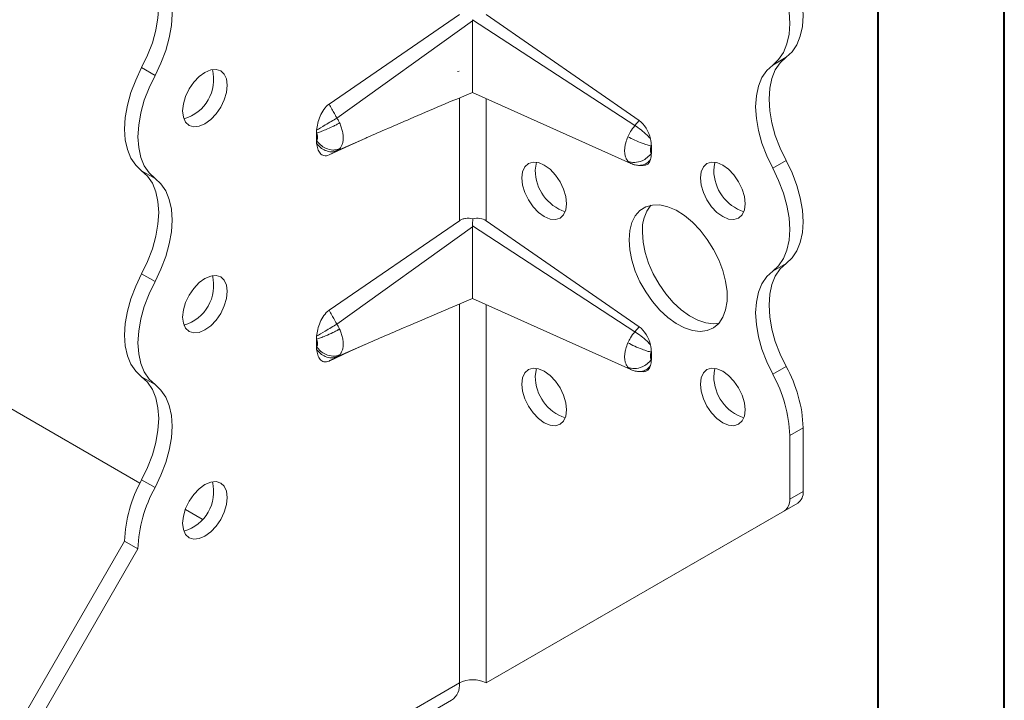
# Model space of a CAD drawing. Header units: millimetres. Extents: x 0 to 210, y 0 to 297.
# Tile 4 of 9: x 171 to 210, y 55 to 82. Entities that reach past the tile are written whole.
import ezdxf

# ---------------------------------------------------------------- set-up
doc = ezdxf.new("R2010")
doc.units = ezdxf.units.MM

msp = doc.modelspace()

# ---------------------------------------------------------------- linework, layer by layer
at = {"color": 7, "linetype": 'Continuous', "lineweight": 40}
for p, q in [((210.079, 0.215), (210.079, 297.215)), ((205.079, 5.215), (205.079, 292.215))]:
    msp.add_line(p, q, dxfattribs=at)
at = {"color": 7, "linetype": 'Continuous', "lineweight": 15}
for p, q in [((183.337, 79.019), (188.5, 82.569)), ((189.016, 82.326), (183.651, 78.467)), ((195.451, 78.171), (189.017, 82.366)), ((189.561, 82.566), (195.618, 78.37)), ((200.906, 80.568), (201.437, 80.875)), ((176.447, 80.16), (175.917, 80.466)), ((188.486, 80.321), (188.419, 80.311)), ((188.5, 74.403), (188.5, 79.267)), ((189.014, 79.486), (195.292, 76.671)), ((189.561, 79.241), (189.561, 74.4)), ((195.618, 78.37), (195.451, 78.171)), ((182.843, 77.579), (182.843, 77.878)), ((183.651, 77.177), (184.789, 77.678)), ((184.148, 77.387), (184.789, 77.678)), ((184.789, 77.678), (184.829, 77.695)), ((184.148, 77.387), (183.337, 77.008)), ((196.101, 77.364), (196.101, 77.072)), ((175.849, 64.005), (154.205, 76.5)), ((195.173, 76.761), (195.29, 76.673)), ((195.605, 76.591), (195.773, 76.585)), ((200.906, 76.486), (201.437, 76.792)), ((176.447, 76.077), (175.917, 76.384)), ((183.337, 70.853), (188.5, 74.403)), ((189.016, 74.161), (183.651, 70.302)), ((195.451, 70.005), (189.017, 74.201)), ((189.561, 74.4), (195.618, 70.204)), ((200.906, 72.403), (201.437, 72.709)), ((176.447, 71.995), (175.917, 72.301)), ((188.5, 56.089), (188.5, 71.101)), ((189.014, 71.321), (195.292, 68.505)), ((189.561, 71.076), (189.561, 56.089)), ((195.618, 70.204), (195.451, 70.005)), ((182.843, 69.413), (182.843, 69.713)), ((183.651, 69.012), (184.789, 69.512)), ((184.148, 69.222), (184.789, 69.512)), ((184.789, 69.512), (184.83, 69.53)), ((184.148, 69.222), (183.337, 68.843)), ((196.101, 69.198), (196.101, 68.907)), ((200.906, 68.32), (201.437, 68.626)), ((195.173, 68.596), (195.29, 68.508)), ((195.605, 68.426), (195.773, 68.419)), ((176.447, 67.912), (175.917, 68.218)), ((202.112, 66.195), (201.581, 65.889)), ((202.112, 66.195), (202.112, 63.676)), ((201.581, 63.369), (201.581, 65.889)), ((176.447, 63.829), (175.917, 64.135)), ((201.581, 63.369), (202.112, 63.676)), ((201.905, 63.218), (190.091, 56.396)), ((201.905, 63.218), (201.374, 62.912)), ((178.315, 62.581), (177.647, 62.967)), ((189.561, 56.089), (201.374, 62.912)), ((171.353, 54.968), (175.242, 61.704)), ((175.772, 61.398), (175.242, 61.704)), ((175.772, 61.398), (171.883, 54.662)), ((189.561, 56.089), (190.091, 56.396)), ((188.5, 56.089), (171.883, 46.497)), ((188.5, 56.089), (188.5, 56.089)), ((171.572, 45.81), (188.189, 55.403))]:
    msp.add_line(p, q, dxfattribs=at)
at = {"color": 7, "linetype": 'Continuous', "lineweight": 15, "flags": 128}
for points in [[(200.906, 80.568), (201.142, 80.786), (201.331, 81.066), (201.469, 81.404), (201.553, 81.791), (201.581, 82.22), (201.553, 82.681), (201.469, 83.166), (201.331, 83.663), (201.142, 84.161), (200.906, 84.651)], [(201.437, 84.957), (201.673, 84.467), (201.862, 83.969), (202, 83.472), (202.084, 82.988), (202.112, 82.526), (202.084, 82.097), (202, 81.71), (201.862, 81.372), (201.673, 81.092), (201.437, 80.875)], [(175.917, 80.466), (176.153, 80.956), (176.342, 81.455), (176.48, 81.952), (176.564, 82.436), (176.592, 82.897), (176.564, 83.326), (176.48, 83.714), (176.342, 84.051), (176.153, 84.332), (175.917, 84.549)], [(176.447, 84.243), (176.683, 84.026), (176.872, 83.745), (177.01, 83.408), (177.094, 83.02), (177.123, 82.591), (177.094, 82.13), (177.01, 81.645), (176.872, 81.149), (176.683, 80.65), (176.447, 80.16)], [(201.437, 80.875), (201.201, 80.657), (201.011, 80.377), (200.874, 80.039), (200.79, 79.652), (200.761, 79.223), (200.79, 78.761), (200.874, 78.277), (201.011, 77.78), (201.201, 77.282), (201.437, 76.792)], [(175.917, 76.384), (175.681, 76.601), (175.492, 76.881), (175.354, 77.219), (175.27, 77.606), (175.242, 78.035), (175.27, 78.497), (175.354, 78.981), (175.492, 79.478), (175.681, 79.976), (175.917, 80.466)], [(177.54, 78.75), (177.57, 79.031), (177.658, 79.328), (177.799, 79.621), (177.982, 79.889), (178.195, 80.114), (178.424, 80.28), (178.652, 80.378), (178.866, 80.399), (179.049, 80.342), (179.189, 80.212), (179.277, 80.017), (179.308, 79.77), (179.277, 79.488), (179.189, 79.191), (179.049, 78.899), (178.866, 78.631), (178.652, 78.406), (178.424, 78.239), (178.195, 78.142), (177.982, 78.121), (177.799, 78.177), (177.658, 78.308), (177.57, 78.503), (177.54, 78.75)], [(200.906, 76.486), (200.67, 76.976), (200.481, 77.474), (200.343, 77.971), (200.259, 78.455), (200.231, 78.917), (200.259, 79.346), (200.343, 79.733), (200.481, 80.071), (200.67, 80.351), (200.906, 80.568)], [(176.447, 80.16), (176.211, 79.67), (176.022, 79.172), (175.884, 78.675), (175.8, 78.191), (175.772, 77.729), (175.8, 77.3), (175.884, 76.913), (176.022, 76.575), (176.211, 76.295), (176.447, 76.077)], [(190.975, 76.095), (191.005, 76.342), (191.093, 76.537), (191.234, 76.667), (191.417, 76.724), (191.63, 76.703), (191.859, 76.605), (192.088, 76.438), (192.301, 76.213), (192.484, 75.946), (192.624, 75.653), (192.713, 75.356), (192.743, 75.074), (192.713, 74.828), (192.624, 74.632), (192.484, 74.502), (192.301, 74.446), (192.088, 74.467), (191.859, 74.564), (191.63, 74.731), (191.417, 74.956), (191.234, 75.224), (191.093, 75.516), (191.005, 75.813), (190.975, 76.095)], [(191.558, 76.718), (191.535, 76.648), (191.505, 76.401)], [(198.046, 76.096), (198.076, 76.342), (198.164, 76.537), (198.305, 76.668), (198.488, 76.724), (198.701, 76.703), (198.93, 76.606), (199.159, 76.439), (199.372, 76.214), (199.555, 75.946), (199.695, 75.654), (199.784, 75.357), (199.814, 75.075), (199.784, 74.828), (199.695, 74.633), (199.555, 74.503), (199.372, 74.446), (199.159, 74.467), (198.93, 74.565), (198.701, 74.731), (198.488, 74.956), (198.305, 75.224), (198.164, 75.517), (198.076, 75.814), (198.046, 76.096)], [(198.629, 76.719), (198.606, 76.648), (198.576, 76.402)], [(200.906, 72.403), (201.142, 72.62), (201.331, 72.901), (201.469, 73.238), (201.553, 73.625), (201.581, 74.054), (201.553, 74.516), (201.469, 75), (201.331, 75.497), (201.142, 75.996), (200.906, 76.486)], [(201.437, 76.792), (201.673, 76.302), (201.862, 75.803), (202, 75.307), (202.084, 74.822), (202.112, 74.361), (202.084, 73.932), (202, 73.544), (201.862, 73.207), (201.673, 72.926), (201.437, 72.709)], [(175.917, 72.301), (176.153, 72.791), (176.342, 73.289), (176.48, 73.786), (176.564, 74.27), (176.592, 74.732), (176.564, 75.161), (176.48, 75.548), (176.342, 75.886), (176.153, 76.166), (175.917, 76.384)], [(176.447, 76.077), (176.683, 75.86), (176.872, 75.58), (177.01, 75.242), (177.094, 74.855), (177.123, 74.426), (177.094, 73.964), (177.01, 73.48), (176.872, 72.983), (176.683, 72.485), (176.447, 71.995)], [(195.218, 73.646), (195.245, 74.009), (195.329, 74.33), (195.464, 74.598), (195.649, 74.807), (195.877, 74.95), (196.143, 75.024), (196.437, 75.025), (196.752, 74.955), (197.08, 74.814), (197.409, 74.608), (197.731, 74.341), (198.037, 74.023), (198.318, 73.661), (198.566, 73.266), (198.773, 72.85), (198.934, 72.425), (199.044, 72.003), (199.1, 71.595), (199.1, 71.214), (199.044, 70.871), (198.934, 70.575), (198.773, 70.336), (198.566, 70.159), (198.318, 70.05), (198.037, 70.013), (197.731, 70.047), (197.409, 70.153), (197.08, 70.327), (196.752, 70.564), (196.437, 70.858), (196.143, 71.2), (195.877, 71.579), (195.649, 71.986), (195.464, 72.408), (195.329, 72.833), (195.245, 73.25), (195.218, 73.646)], [(195.748, 73.952), (195.776, 73.556), (195.859, 73.14), (195.995, 72.714), (196.179, 72.292), (196.408, 71.885), (196.673, 71.506), (196.967, 71.164), (197.283, 70.871), (197.61, 70.633), (197.939, 70.459), (198.262, 70.353), (198.568, 70.319), (198.776, 70.339)], [(201.437, 72.709), (201.201, 72.492), (201.011, 72.211), (200.874, 71.874), (200.79, 71.487), (200.761, 71.058), (200.79, 70.596), (200.874, 70.112), (201.011, 69.615), (201.201, 69.116), (201.437, 68.626)], [(175.917, 68.218), (175.681, 68.436), (175.492, 68.716), (175.354, 69.053), (175.27, 69.441), (175.242, 69.87), (175.27, 70.331), (175.354, 70.816), (175.492, 71.312), (175.681, 71.811), (175.917, 72.301)], [(177.54, 70.584), (177.57, 70.866), (177.658, 71.163), (177.799, 71.455), (177.982, 71.723), (178.195, 71.948), (178.424, 72.115), (178.652, 72.212), (178.866, 72.233), (179.049, 72.177), (179.189, 72.047), (179.277, 71.851), (179.308, 71.605), (179.277, 71.323), (179.189, 71.026), (179.049, 70.733), (178.866, 70.466), (178.652, 70.241), (178.424, 70.074), (178.195, 69.976), (177.982, 69.955), (177.799, 70.012), (177.658, 70.142), (177.57, 70.337), (177.54, 70.584)], [(200.906, 68.32), (200.67, 68.81), (200.481, 69.309), (200.343, 69.805), (200.259, 70.29), (200.231, 70.751), (200.259, 71.18), (200.343, 71.568), (200.481, 71.905), (200.67, 72.186), (200.906, 72.403)], [(176.447, 71.995), (176.211, 71.505), (176.022, 71.006), (175.884, 70.509), (175.8, 70.025), (175.772, 69.564), (175.8, 69.135), (175.884, 68.747), (176.022, 68.41), (176.211, 68.129), (176.447, 67.912)], [(190.975, 67.929), (191.005, 68.176), (191.093, 68.371), (191.234, 68.502), (191.417, 68.558), (191.63, 68.537), (191.859, 68.44), (192.088, 68.273), (192.301, 68.048), (192.484, 67.78), (192.624, 67.488), (192.713, 67.19), (192.743, 66.909), (192.713, 66.662), (192.624, 66.467), (192.484, 66.337), (192.301, 66.28), (192.088, 66.301), (191.859, 66.399), (191.63, 66.565), (191.417, 66.79), (191.234, 67.058), (191.093, 67.351), (191.005, 67.648), (190.975, 67.929)], [(191.558, 68.553), (191.535, 68.482), (191.505, 68.236)], [(198.046, 67.93), (198.076, 68.177), (198.164, 68.372), (198.305, 68.502), (198.488, 68.559), (198.701, 68.538), (198.93, 68.441), (199.159, 68.274), (199.372, 68.049), (199.555, 67.781), (199.695, 67.488), (199.784, 67.191), (199.814, 66.91), (199.784, 66.663), (199.695, 66.468), (199.555, 66.337), (199.372, 66.281), (199.159, 66.302), (198.93, 66.399), (198.701, 66.566), (198.488, 66.791), (198.305, 67.059), (198.164, 67.351), (198.076, 67.649), (198.046, 67.93)], [(198.629, 68.553), (198.606, 68.483), (198.576, 68.236)], [(175.917, 64.135), (176.153, 64.625), (176.342, 65.124), (176.48, 65.621), (176.564, 66.105), (176.592, 66.567), (176.564, 66.996), (176.48, 67.383), (176.342, 67.72), (176.153, 68.001), (175.917, 68.218)], [(176.447, 67.912), (176.683, 67.695), (176.872, 67.414), (177.01, 67.077), (177.094, 66.69), (177.123, 66.26), (177.094, 65.799), (177.01, 65.315), (176.872, 64.818), (176.683, 64.319), (176.447, 63.829)], [(177.54, 62.419), (177.57, 62.7), (177.658, 62.997), (177.799, 63.29), (177.982, 63.558), (178.195, 63.783), (178.424, 63.95), (178.652, 64.047), (178.866, 64.068), (179.049, 64.011), (179.189, 63.881), (179.277, 63.686), (179.308, 63.439), (179.277, 63.158), (179.189, 62.86), (179.049, 62.568), (178.866, 62.3), (178.652, 62.075), (178.424, 61.908), (178.195, 61.811), (177.982, 61.79), (177.799, 61.846), (177.658, 61.977), (177.57, 62.172), (177.54, 62.419)]]:
    msp.add_lwpolyline(points, dxfattribs=at)
at = {"color": 7, "linetype": 'Continuous', "lineweight": 15}
for centre, radius, start, end in [((177.125, 80.009), 1.645, 286.5073, 13.4981), ((193.242, 76.404), 1.737, 180.0957, 251.4679), ((200.313, 76.405), 1.737, 180.0957, 251.4679), ((197.307, 74.049), 1.562, 141.8665, 183.5594), ((177.125, 71.844), 1.645, 286.5073, 13.4981), ((196.803, 66.03), 5.312, 1.7822, 29.2619), ((193.242, 68.238), 1.737, 180.0957, 251.4679), ((200.313, 68.239), 1.737, 180.0957, 251.4679), ((196.272, 65.724), 5.312, 1.7822, 29.2619), ((180.551, 61.539), 5.312, 150.7381, 178.2178), ((177.125, 63.678), 1.645, 286.5073, 13.4981), ((181.081, 61.233), 5.312, 150.7381, 178.2178), ((201.611, 63.626), 0.503, 305.698, 5.6204), ((201.081, 63.32), 0.503, 305.698, 5.6204), ((189.03, 55.066), 1.153, 62.6097, 117.3903), ((187.786, 55.999), 0.719, 304.0564, 7.2558)]:
    msp.add_arc(centre, radius, start, end, dxfattribs=at)
for centre, major_axis, ratio, start_param, end_param in [((195.571, 77.705), (-0.326, 0.736), 0.568519, 4.384611, 5.532817), ((195.571, 77.343), (-0.326, 0.736), 0.568519, 2.869716, 3.715446), ((189.03, 73.768), (0.615, 0.559), 0.768356, 0.176102, 0.965136), ((195.571, 69.54), (-0.326, 0.736), 0.568519, 4.384611, 5.532817), ((195.571, 69.178), (-0.326, 0.736), 0.568519, 2.869716, 3.715446)]:
    msp.add_ellipse(centre, major_axis=major_axis, ratio=ratio, start_param=start_param, end_param=end_param, dxfattribs=at)
for points, knots in [([(189.016, 82.326), (189.015, 82.257), (189.014, 82.119), (189.014, 81.903), (189.015, 81.678), (189.016, 81.443), (189.016, 81.237), (189.017, 81.065), (189.017, 80.929), (189.018, 80.792), (189.018, 80.657), (189.019, 80.526), (189.019, 80.399), (189.019, 80.275), (189.019, 80.162), (189.019, 80.061), (189.019, 79.972), (189.019, 79.889), (189.018, 79.79), (189.018, 79.686), (189.017, 79.601), (189.016, 79.545), (189.016, 79.51), (189.015, 79.491), (189.015, 79.488), (189.015, 79.487)], [0, 0, 0, 0, 0.059445, 0.11858, 0.178109, 0.239151, 0.300867, 0.334919, 0.369141, 0.403965, 0.439028, 0.473092, 0.507432, 0.542705, 0.578325, 0.60883, 0.639562, 0.670981, 0.702625, 0.76345, 0.825569, 0.87174, 0.918276, 0.965793, 1, 1, 1, 1]), ([(184.829, 77.695), (185.401, 77.942), (186.786, 78.541), (188.19, 79.136), (189.015, 79.486)], [0, 0, 0, 0, 0.412343, 1, 1, 1, 1]), ([(182.847, 77.99), (182.854, 78.078), (182.868, 78.168), (182.913, 78.353), (182.943, 78.449), (183.024, 78.635), (183.074, 78.728), (183.194, 78.894), (183.263, 78.968), (183.337, 79.019)], [0, 0, 0, 0, 0.25, 0.25, 0.5, 0.5, 0.75, 0.75, 1, 1, 1, 1]), ([(183.651, 78.467), (183.637, 78.49), (183.624, 78.513), (183.59, 78.573), (183.57, 78.61), (183.515, 78.705), (183.482, 78.764), (183.411, 78.888), (183.374, 78.953), (183.337, 79.019)], [-0.126791, -0.126791, -0.126791, -0.126791, -0.1109421, -0.1109421, -0.0855839, -0.0855839, -0.0450108, -0.0450108, 0, 0, 0, 0]), ([(182.847, 77.99), (182.936, 78.045), (183.201, 78.204), (183.512, 78.387), (183.651, 78.467)], [0, 0, 0, 0, 0.4184242, 0.9184242, 0.9184242, 0.9184242, 0.9184242]), ([(183.754, 78.274), (183.744, 78.294), (183.725, 78.334), (183.691, 78.399), (183.665, 78.443), (183.651, 78.467)], [0, 0, 0, 0, 0.303995, 0.608704, 1, 1, 1, 1]), ([(182.843, 77.878), (182.888, 77.89), (182.997, 77.925), (183.22, 78.013), (183.417, 78.101), (183.559, 78.171), (183.627, 78.205), (183.682, 78.234), (183.718, 78.254), (183.739, 78.265), (183.749, 78.271), (183.754, 78.274)], [0, 0, 0, 0, 0.214286, 0.428571, 0.714286, 0.785714, 0.857143, 0.928571, 0.964286, 0.982143, 1, 1, 1, 1]), ([(182.847, 77.99), (182.846, 77.971), (182.845, 77.952), (182.844, 77.933), (182.844, 77.924), (182.843, 77.915), (182.843, 77.906), (182.843, 77.896), (182.843, 77.887), (182.843, 77.878)], [0, 0, 0, 0, 0.00013404, 0.00013404, 0.00013404, 0.0002011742, 0.0002011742, 0.0002011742, 0.000268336, 0.000268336, 0.000268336, 0.000268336]), ([(183.754, 77.251), (183.779, 77.276), (183.825, 77.335), (183.867, 77.434), (183.888, 77.525), (183.901, 77.624), (183.901, 77.732), (183.888, 77.845), (183.867, 77.961), (183.825, 78.109), (183.779, 78.221), (183.754, 78.274)], [-0.09692135, -0.09692135, -0.09692135, -0.09692135, -0.08573721, -0.07455307, -0.068961, -0.06336893, -0.05218479, -0.04659272, -0.04100065, -0.02981651, -0.01863237, -0.01863237, -0.01863237, -0.01863237]), ([(195.451, 78.171), (195.388, 78.097), (195.285, 77.956), (195.203, 77.799), (195.173, 77.731)], [-0.03148795, -0.03148795, -0.03148795, -0.03148795, -0.01353664, 0.00000001, 0.00000001, 0.00000001, 0.00000001]), ([(196.072, 77.644), (196.031, 77.692), (195.917, 77.812), (195.696, 78.005), (195.529, 78.123), (195.451, 78.171)], [0, 0, 0, 0, 0.2029081, 0.4886224, 0.7743366, 0.7743366, 0.7743366, 0.7743366]), ([(182.843, 77.878), (182.851, 77.861), (182.865, 77.827), (182.877, 77.784), (182.883, 77.751), (182.887, 77.719), (182.887, 77.688), (182.883, 77.659), (182.877, 77.633), (182.865, 77.604), (182.851, 77.586), (182.843, 77.579)], [-0.09692135, -0.09692135, -0.09692135, -0.09692135, -0.08573721, -0.07455307, -0.068961, -0.06336893, -0.05218479, -0.04659272, -0.04100065, -0.02981651, -0.01863237, -0.01863237, -0.01863237, -0.01863237]), ([(195.173, 77.731), (195.138, 77.651), (195.098, 77.54), (195.067, 77.405), (195.054, 77.326), (195.043, 77.223), (195.043, 77.099), (195.064, 76.967), (195.107, 76.851), (195.149, 76.789), (195.173, 76.761)], [-0.10675045, -0.10675045, -0.10675045, -0.10675045, -0.09062369, -0.0852481, -0.07987251, -0.07449692, -0.06374574, -0.05299456, -0.04224338, -0.03149221, -0.03149221, -0.03149221, -0.03149221]), ([(195.173, 77.731), (195.253, 77.687), (195.438, 77.594), (195.713, 77.48), (195.942, 77.402), (196.054, 77.373), (196.101, 77.364)], [0, 0, 0, 0, 0.285714, 0.571429, 0.785714, 1, 1, 1, 1]), ([(182.843, 77.579), (182.843, 77.569), (182.843, 77.56), (182.843, 77.551), (182.844, 77.538), (182.844, 77.524), (182.845, 77.511), (182.845, 77.498), (182.846, 77.484), (182.847, 77.471)], [0, 0, 0, 0, 0.0000670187, 0.0000670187, 0.0000670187, 0.0001676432, 0.0001676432, 0.0001676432, 0.00026839, 0.00026839, 0.00026839, 0.00026839]), ([(183.754, 77.251), (183.749, 77.249), (183.739, 77.245), (183.718, 77.237), (183.682, 77.224), (183.627, 77.211), (183.559, 77.203), (183.417, 77.201), (183.22, 77.251), (182.997, 77.395), (182.888, 77.514), (182.843, 77.579)], [0, 0, 0, 0, 0.017857, 0.035714, 0.071429, 0.142857, 0.214286, 0.285714, 0.571429, 0.785714, 1, 1, 1, 1]), ([(183.337, 77.008), (183.3, 76.991), (183.265, 76.981), (183.197, 76.973), (183.165, 76.975), (183.105, 76.988), (183.077, 77), (183.027, 77.033), (183.004, 77.053), (182.944, 77.123), (182.913, 77.183), (182.868, 77.316), (182.854, 77.391), (182.847, 77.471)], [0, 0, 0, 0, 0.125, 0.125, 0.25, 0.25, 0.375, 0.375, 0.5, 0.5, 0.75, 0.75, 1, 1, 1, 1]), ([(183.651, 77.177), (183.512, 77.115), (183.201, 77.122), (182.936, 77.345), (182.847, 77.471)], [0, 0, 0, 0, 0.5, 0.9184242, 0.9184242, 0.9184242, 0.9184242]), ([(183.651, 77.177), (183.657, 77.18), (183.671, 77.188), (183.697, 77.204), (183.725, 77.225), (183.745, 77.243), (183.754, 77.251)], [0, 0, 0, 0, 0.165453, 0.391306, 0.696389, 1, 1, 1, 1]), ([(196.101, 77.072), (196.094, 77.08), (196.082, 77.099), (196.069, 77.134), (196.063, 77.174), (196.063, 77.211), (196.066, 77.242), (196.07, 77.266), (196.079, 77.306), (196.091, 77.34), (196.101, 77.364)], [-0.10675045, -0.10675045, -0.10675045, -0.10675045, -0.09599928, -0.0852481, -0.07449692, -0.06374574, -0.05837015, -0.05299456, -0.04761897, -0.03149221, -0.03149221, -0.03149221, -0.03149221]), ([(183.337, 77.008), (183.374, 77.028), (183.411, 77.048), (183.482, 77.086), (183.515, 77.104), (183.57, 77.134), (183.59, 77.145), (183.624, 77.163), (183.637, 77.17), (183.651, 77.177)], [-0.126791, -0.126791, -0.126791, -0.126791, -0.0817802, -0.0817802, -0.0412071, -0.0412071, -0.0158489, -0.0158489, 0, 0, 0, 0]), ([(195.173, 76.761), (195.253, 76.725), (195.438, 76.689), (195.713, 76.754), (195.942, 76.893), (196.054, 77.009), (196.101, 77.072)], [0, 0, 0, 0, 0.285714, 0.571429, 0.785714, 1, 1, 1, 1]), ([(195.638, 76.594), (195.687, 76.597), (195.791, 76.603), (195.944, 76.683), (196.029, 76.778), (196.072, 76.826)], [0, 0, 0, 0, 0.301073, 0.650537, 1, 1, 1, 1]), ([(195.301, 76.666), (195.356, 76.645), (195.464, 76.603), (195.581, 76.594), (195.639, 76.59)], [0, 0, 0, 0, 0.504192, 1, 1, 1, 1]), ([(188.5, 74.403), (188.535, 74.427), (188.573, 74.447), (188.655, 74.477), (188.7, 74.488), (188.835, 74.505), (188.932, 74.498), (189.028, 74.474)], [0, 0, 0, 0, 0.25, 0.25, 0.5, 0.5, 1, 1, 1, 1]), ([(189.016, 74.161), (189.015, 74.092), (189.014, 73.954), (189.014, 73.737), (189.015, 73.512), (189.016, 73.277), (189.016, 73.071), (189.017, 72.899), (189.017, 72.763), (189.018, 72.626), (189.018, 72.492), (189.019, 72.361), (189.019, 72.233), (189.019, 72.109), (189.019, 71.997), (189.019, 71.896), (189.019, 71.806), (189.019, 71.723), (189.018, 71.624), (189.018, 71.52), (189.017, 71.436), (189.016, 71.38), (189.016, 71.345), (189.015, 71.325), (189.015, 71.323), (189.015, 71.322)], [0, 0, 0, 0, 0.059449, 0.118606, 0.178159, 0.239227, 0.300971, 0.335014, 0.36923, 0.404046, 0.4391, 0.473157, 0.50749, 0.542754, 0.578365, 0.608871, 0.639602, 0.671022, 0.702666, 0.763492, 0.825613, 0.871804, 0.918361, 0.965901, 1, 1, 1, 1]), ([(184.83, 69.53), (185.401, 69.777), (186.786, 70.375), (188.19, 70.971), (189.015, 71.321)], [0, 0, 0, 0, 0.412312, 1, 1, 1, 1]), ([(182.847, 69.824), (182.854, 69.913), (182.868, 70.003), (182.913, 70.188), (182.943, 70.284), (183.024, 70.47), (183.074, 70.563), (183.194, 70.728), (183.263, 70.803), (183.337, 70.853)], [0, 0, 0, 0, 0.25, 0.25, 0.5, 0.5, 0.75, 0.75, 1, 1, 1, 1]), ([(183.651, 70.302), (183.637, 70.325), (183.624, 70.348), (183.59, 70.408), (183.57, 70.444), (183.515, 70.54), (183.482, 70.599), (183.411, 70.723), (183.374, 70.788), (183.337, 70.853)], [-0.126791, -0.126791, -0.126791, -0.126791, -0.1109421, -0.1109421, -0.0855839, -0.0855839, -0.0450108, -0.0450108, 0, 0, 0, 0]), ([(182.847, 69.824), (182.936, 69.879), (183.201, 70.039), (183.512, 70.222), (183.651, 70.302)], [0, 0, 0, 0, 0.4184242, 0.9184242, 0.9184242, 0.9184242, 0.9184242]), ([(183.754, 70.108), (183.744, 70.128), (183.725, 70.168), (183.691, 70.233), (183.665, 70.277), (183.651, 70.302)], [0, 0, 0, 0, 0.304002, 0.608703, 1, 1, 1, 1]), ([(182.843, 69.713), (182.888, 69.725), (182.997, 69.76), (183.22, 69.847), (183.417, 69.936), (183.559, 70.005), (183.627, 70.04), (183.682, 70.069), (183.718, 70.089), (183.739, 70.1), (183.749, 70.106), (183.754, 70.108)], [0, 0, 0, 0, 0.214286, 0.428571, 0.714286, 0.785714, 0.857143, 0.928571, 0.964286, 0.982143, 1, 1, 1, 1]), ([(182.847, 69.824), (182.846, 69.805), (182.845, 69.787), (182.844, 69.768), (182.844, 69.759), (182.843, 69.749), (182.843, 69.74), (182.843, 69.731), (182.843, 69.722), (182.843, 69.713)], [0, 0, 0, 0, 0.00013404, 0.00013404, 0.00013404, 0.0002011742, 0.0002011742, 0.0002011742, 0.000268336, 0.000268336, 0.000268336, 0.000268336]), ([(183.754, 69.086), (183.779, 69.11), (183.825, 69.17), (183.867, 69.269), (183.888, 69.36), (183.901, 69.458), (183.901, 69.566), (183.888, 69.679), (183.867, 69.795), (183.825, 69.943), (183.779, 70.056), (183.754, 70.108)], [-0.09692135, -0.09692135, -0.09692135, -0.09692135, -0.08573721, -0.07455307, -0.068961, -0.06336893, -0.05218479, -0.04659272, -0.04100065, -0.02981651, -0.01863237, -0.01863237, -0.01863237, -0.01863237]), ([(195.451, 70.005), (195.388, 69.932), (195.285, 69.79), (195.203, 69.633), (195.173, 69.566)], [-0.03148795, -0.03148795, -0.03148795, -0.03148795, -0.01353664, 0.00000001, 0.00000001, 0.00000001, 0.00000001]), ([(196.072, 69.479), (196.031, 69.526), (195.917, 69.647), (195.696, 69.839), (195.529, 69.957), (195.451, 70.005)], [0, 0, 0, 0, 0.2029082, 0.4886224, 0.7743367, 0.7743367, 0.7743367, 0.7743367]), ([(182.843, 69.713), (182.851, 69.696), (182.865, 69.662), (182.877, 69.619), (182.883, 69.585), (182.887, 69.553), (182.887, 69.522), (182.883, 69.494), (182.877, 69.468), (182.865, 69.439), (182.851, 69.421), (182.843, 69.413)], [-0.09692135, -0.09692135, -0.09692135, -0.09692135, -0.08573721, -0.07455307, -0.068961, -0.06336893, -0.05218479, -0.04659272, -0.04100065, -0.02981651, -0.01863237, -0.01863237, -0.01863237, -0.01863237]), ([(182.843, 69.413), (182.843, 69.404), (182.843, 69.395), (182.843, 69.386), (182.844, 69.372), (182.844, 69.359), (182.845, 69.346), (182.845, 69.332), (182.846, 69.319), (182.847, 69.306)], [0, 0, 0, 0, 0.0000670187, 0.0000670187, 0.0000670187, 0.0001676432, 0.0001676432, 0.0001676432, 0.00026839, 0.00026839, 0.00026839, 0.00026839]), ([(183.754, 69.086), (183.749, 69.084), (183.739, 69.08), (183.718, 69.071), (183.682, 69.059), (183.627, 69.046), (183.559, 69.037), (183.417, 69.036), (183.22, 69.086), (182.997, 69.23), (182.888, 69.349), (182.843, 69.413)], [0, 0, 0, 0, 0.017857, 0.035714, 0.071429, 0.142857, 0.214286, 0.285714, 0.571429, 0.785714, 1, 1, 1, 1]), ([(195.173, 69.566), (195.138, 69.485), (195.098, 69.374), (195.067, 69.24), (195.054, 69.161), (195.043, 69.057), (195.043, 68.934), (195.064, 68.802), (195.107, 68.686), (195.149, 68.623), (195.173, 68.596)], [-0.10675045, -0.10675045, -0.10675045, -0.10675045, -0.09062369, -0.0852481, -0.07987251, -0.07449692, -0.06374574, -0.05299456, -0.04224338, -0.03149221, -0.03149221, -0.03149221, -0.03149221]), ([(195.173, 69.566), (195.253, 69.521), (195.438, 69.429), (195.713, 69.314), (195.942, 69.236), (196.054, 69.208), (196.101, 69.198)], [0, 0, 0, 0, 0.285714, 0.571429, 0.785714, 1, 1, 1, 1]), ([(183.337, 68.843), (183.3, 68.826), (183.265, 68.816), (183.197, 68.807), (183.165, 68.809), (183.105, 68.823), (183.077, 68.835), (183.027, 68.867), (183.004, 68.887), (182.944, 68.957), (182.913, 69.017), (182.868, 69.151), (182.854, 69.226), (182.847, 69.306)], [0, 0, 0, 0, 0.125, 0.125, 0.25, 0.25, 0.375, 0.375, 0.5, 0.5, 0.75, 0.75, 1, 1, 1, 1]), ([(183.651, 69.012), (183.512, 68.95), (183.201, 68.957), (182.936, 69.18), (182.847, 69.306)], [0, 0, 0, 0, 0.5, 0.9184242, 0.9184242, 0.9184242, 0.9184242]), ([(183.651, 69.012), (183.657, 69.015), (183.671, 69.023), (183.696, 69.038), (183.725, 69.059), (183.744, 69.077), (183.754, 69.086)], [0, 0, 0, 0, 0.165452, 0.391322, 0.695106, 1, 1, 1, 1]), ([(196.101, 68.907), (196.094, 68.915), (196.082, 68.934), (196.069, 68.968), (196.063, 69.008), (196.063, 69.045), (196.066, 69.076), (196.07, 69.1), (196.079, 69.141), (196.091, 69.174), (196.101, 69.198)], [-0.10675045, -0.10675045, -0.10675045, -0.10675045, -0.09599928, -0.0852481, -0.07449692, -0.06374574, -0.05837015, -0.05299456, -0.04761897, -0.03149221, -0.03149221, -0.03149221, -0.03149221]), ([(183.337, 68.843), (183.374, 68.863), (183.411, 68.883), (183.482, 68.921), (183.515, 68.939), (183.57, 68.968), (183.59, 68.979), (183.624, 68.998), (183.637, 69.005), (183.651, 69.012)], [-0.126791, -0.126791, -0.126791, -0.126791, -0.0817802, -0.0817802, -0.0412071, -0.0412071, -0.0158489, -0.0158489, 0, 0, 0, 0]), ([(195.173, 68.596), (195.253, 68.559), (195.438, 68.524), (195.713, 68.588), (195.942, 68.727), (196.054, 68.844), (196.101, 68.907)], [0, 0, 0, 0, 0.285714, 0.571429, 0.785714, 1, 1, 1, 1]), ([(195.638, 68.429), (195.687, 68.431), (195.791, 68.437), (195.944, 68.517), (196.029, 68.613), (196.072, 68.661)], [0, 0, 0, 0, 0.301073, 0.650537, 1, 1, 1, 1]), ([(195.301, 68.501), (195.356, 68.479), (195.464, 68.437), (195.581, 68.429), (195.639, 68.425)], [0, 0, 0, 0, 0.504192, 1, 1, 1, 1])]:
    msp.add_open_spline(points, degree=3, knots=knots, dxfattribs=at)
for points in [[(189.016, 82.326), (189.016, 82.34), (189.017, 82.353), (189.017, 82.366)], [(196.101, 77.364), (196.101, 77.453), (196.095, 77.546), (196.072, 77.644)], [(196.072, 76.826), (196.095, 76.898), (196.101, 76.983), (196.101, 77.072)], [(189.028, 74.474), (189.025, 74.383), (189.022, 74.292), (189.017, 74.201)], [(189.016, 74.161), (189.016, 74.174), (189.017, 74.187), (189.017, 74.201)], [(196.101, 69.198), (196.101, 69.287), (196.095, 69.381), (196.072, 69.479)], [(196.072, 68.661), (196.095, 68.733), (196.101, 68.818), (196.101, 68.907)]]:
    msp.add_open_spline(points, degree=3, dxfattribs=at)

doc.saveas('drawing.dxf')
